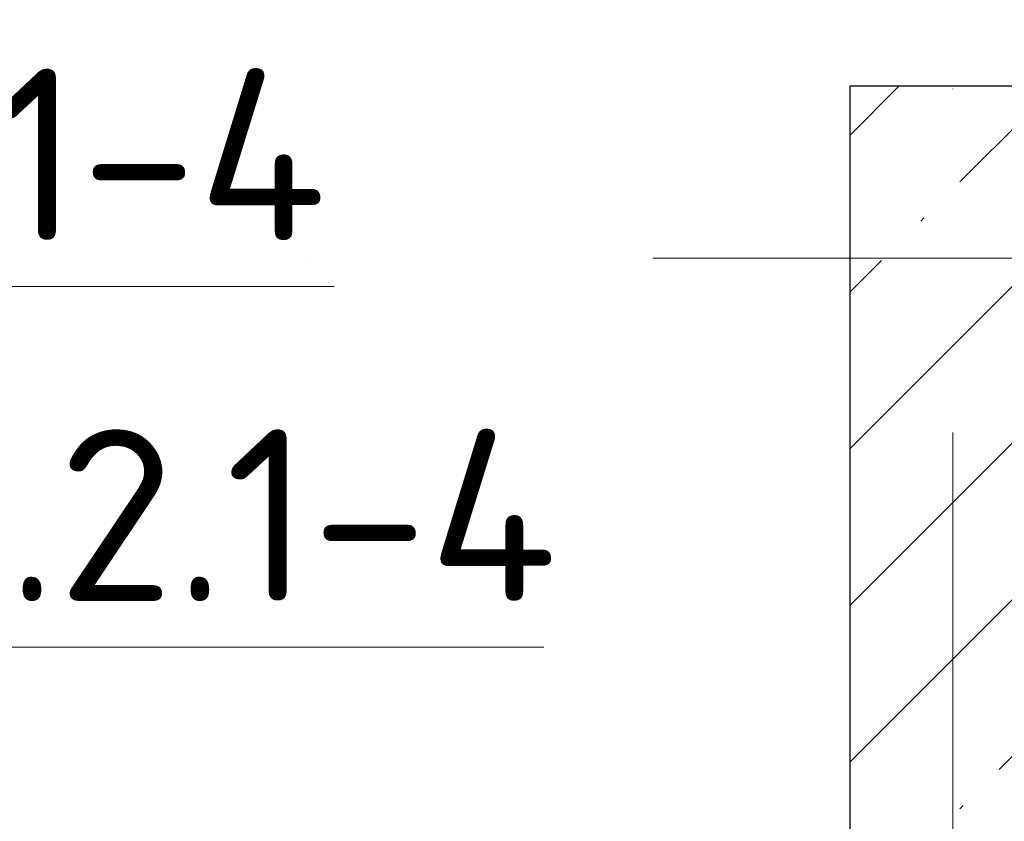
# Model space of a CAD drawing. Header units: millimetres. Extents: x -30540 to 175469, y -11730 to 122288.
# Tile 112 of 119: x 115247 to 116680, y 76680 to 77847. Entities that reach past the tile are written whole.
import ezdxf

# ---------------------------------------------------------------- set-up
doc = ezdxf.new("R2010")
doc.units = ezdxf.units.MM
doc.linetypes.add('ADSK_Линия сетки', pattern=[5000, 4000, -500, 0, -500])
for name, color, linetype, lineweight in [('A-DETL-____-THIN', 7, 'Continuous', 9), ('A-WALL-____-MCUT', 7, 'Continuous', 40), ('A-WALL-____-PATT', 7, 'Continuous', 40), ('G-____-____-TEXT', 7, 'Continuous', 9), ('S-GRID-____-OTLN', 7, 'Continuous', 9)]:
    doc.layers.add(name, color=color, linetype=linetype, lineweight=lineweight)
doc.styles.add('ISOCPEUR', font='isocpeur.ttf', dxfattribs={"height": 250})

# ---------------------------------------------------------------- blocks, each defined once
blk = doc.blocks.new('Наметкина 10_РД_АР_К3_отсоединено_rvt-1-01 ЭО')
at = {"layer": 'A-WALL-____-PATT', "lineweight": 5, "true_color": 0xcccccc}
h = blk.add_hatch(dxfattribs=at)
h.set_pattern_fill('FP_27', color=254, style=0, pattern_type=2)
h.set_pattern_definition([(45, (0, 0), (-228.0985, 228.0985), []), (45, (228.1, 0), (-228.0985, 228.0985), [403.225, -80.645, 6.706, -73.939])])
h.paths.add_polyline_path([(116755.3, 75350), (116755.3, 77750), (116455.3, 77750), (116455.3, 75350)])
at = {"layer": 'A-WALL-____-MCUT', "color": 254, "lineweight": 30, "true_color": 0xcccccc}
for p, q in [((116455.3, 77750), (116455.3, 75350)), ((116755.3, 77750), (116455.3, 77750))]:
    blk.add_line(p, q, dxfattribs=at)

msp = doc.modelspace()

# ---------------------------------------------------------------- linework, layer by layer
at = {"layer": 'A-DETL-____-THIN'}
for p, q in [((114704.9, 77458.7), (115704.9, 77458.7)), ((115009.9, 76933.7), (116009.9, 76933.7))]:
    msp.add_line(p, q, dxfattribs=at)
at = {"layer": 'S-GRID-____-OTLN', "color": 253, "linetype": 'ADSK_Линия сетки', "true_color": 0xaaaaaa}
for p, q in [((116605.3, 53245.6), (116605.3, 100101.1)), ((135169, 77500), (62296.8, 77500))]:
    msp.add_line(p, q, dxfattribs=at)

# ---------------------------------------------------------------- block references
at = {"lineweight": 5}
msp.add_blockref('Наметкина 10_РД_АР_К3_отсоединено_rvt-1-01 ЭО', (0, 0), dxfattribs=at)

# ---------------------------------------------------------------- texts
at = {"layer": 'G-____-____-TEXT', "char_height": 250, "attachment_point": 1, "style": 'ISOCPEUR'}
for s, insert, width in [('.4.1-4', (114875, 77775.7), 1026.16), ('.2.1-4', (115228, 77250.7), 994.092)]:
    msp.add_mtext(s, dxfattribs=dict(at, insert=insert, width=width))

doc.saveas('drawing.dxf')
